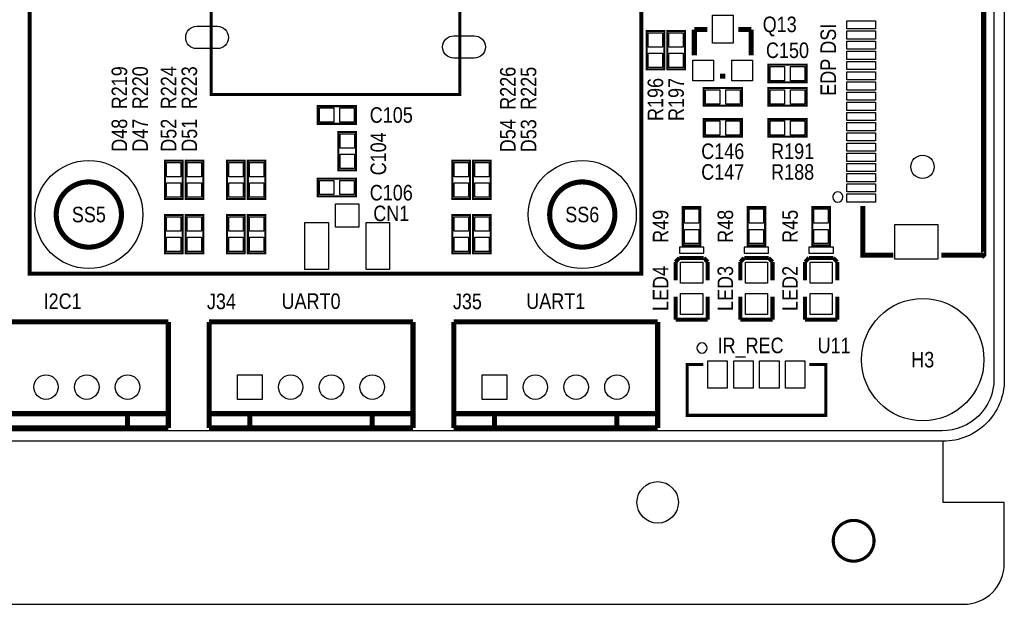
# Model space of a CAD drawing. Extents: x 0 to 137, y -8 to 92.
# Tile 4 of 11: x 89 to 137, y -8 to 21. Entities that reach past the tile are written whole.
import ezdxf
from ezdxf.enums import TextEntityAlignment as Align

# ---------------------------------------------------------------- set-up
doc = ezdxf.new("R2010")
doc.units = 0
for name, color, linetype in [('BG_OUTLINE', 3, 'CONTINUOUS'), ('BG_SILKSCREEN_TOP', 40, 'CONTINUOUS'), ('PG_SILKSCREEN_TOP', 254, 'CONTINUOUS'), ('PIN_SOLDERMASK_TOP', 12, 'CONTINUOUS'), ('RD_SILKSCREEN_TOP', 20, 'CONTINUOUS'), ('RKI_ALL', 2, 'CONTINUOUS')]:
    doc.layers.add(name, color=color, linetype=linetype)

msp = doc.modelspace()

# ---------------------------------------------------------------- linework, layer by layer
at = {"layer": 'BG_OUTLINE'}
msp.add_lwpolyline([(2.999994, 81.999836), (133.999732, 81.999836, -0.414214), (136.999726, 78.999842), (136.999726, 2.999994, -0.414214), (133.999732, 0), (2.999994, 0, -0.414214), (0, 2.999994), (0, 78.999842, -0.414214)], format="xyb", close=True, dxfattribs=at)
msp.add_lwpolyline([(3.048, 0), (3.048, -2.999994), (0, -2.999994), (0, -5.999988, 0.414214), (1.999996, -7.999984), (134.99973, -7.999984, 0.414214), (136.999726, -5.999988), (136.999726, -2.999994), (133.999732, -2.999994), (133.999732, 0)], format="xyb", dxfattribs=at)
at = {"layer": 'BG_OUTLINE', "const_width": 0.1524}
msp.add_lwpolyline([(130.61061, -4.883912, 1), (128.610614, -4.883912, 1), (130.61061, -4.883912)], format="xyb", dxfattribs=at)
at = {"layer": 'BG_SILKSCREEN_TOP', "const_width": 0.2032}
for points in [[(89.201473, 27.94), (89.201473, 8.219796), (119.201362, 8.219796), (119.201362, 54.568192)], [(89.201473, 8.219796), (89.201168, 8.219796)]]:
    msp.add_lwpolyline(points, dxfattribs=at)
at = {"layer": 'PG_SILKSCREEN_TOP'}
for points, const_width in [([(110.301532, 17.007815), (98.101531, 17.007815), (98.101531, 30.007814), (110.301532, 30.007814), (110.301532, 17.007815)], 0.150012), ([(133.91482, 29.227018), (135.983726, 29.227018), (135.983726, 9.136913), (135.973718, 9.126931), (135.973617, 9.127033), (133.91482, 9.127033)], 0.254), ([(122.428, 20.193), (121.793, 20.193)], 0.254), ([(121.793, 20.193), (121.793, 18.923)], 0.254), ([(123.952, 20.193), (124.587, 20.193)], 0.254), ([(124.587, 20.193), (124.587, 18.923)], 0.254), ([(120.3198, 20.1168), (120.3198, 18.2372), (119.4562, 18.2372), (119.4562, 20.1168), (120.3198, 20.1168)], 0.1016), ([(120.4722, 18.2372), (120.4722, 20.1168), (121.3358, 20.1168), (121.3358, 18.2372), (120.4722, 18.2372)], 0.1016), ([(127.3048, 17.6022), (125.4252, 17.6022), (125.4252, 18.4658), (127.3048, 18.4658), (127.3048, 17.6022)], 0.1016), ([(123.063, 17.907), (123.317, 17.907)], 0.254), ([(122.2502, 17.3228), (124.1298, 17.3228), (124.1298, 16.4592), (122.2502, 16.4592), (122.2502, 17.3228)], 0.1016), ([(125.4252, 17.3228), (127.3048, 17.3228), (127.3048, 16.4592), (125.4252, 16.4592), (125.4252, 17.3228)], 0.1016), ([(105.20934, 15.5702), (103.32974, 15.5702), (103.32974, 16.4338), (105.20934, 16.4338), (105.20934, 15.5702)], 0.1016), ([(122.2502, 15.7988), (124.1298, 15.7988), (124.1298, 14.9352), (122.2502, 14.9352), (122.2502, 15.7988)], 0.1016), ([(125.4252, 15.7988), (127.3048, 15.7988), (127.3048, 14.9352), (125.4252, 14.9352), (125.4252, 15.7988)], 0.1016), ([(105.2068, 15.1638), (105.2068, 13.2842), (104.3432, 13.2842), (104.3432, 15.1638), (105.2068, 15.1638)], 0.1016), ([(95.8342, 11.8872), (95.8342, 13.7668), (96.6978, 13.7668), (96.6978, 11.8872), (95.8342, 11.8872)], 0.1016), ([(96.8502, 11.8872), (96.8502, 13.7668), (97.7138, 13.7668), (97.7138, 11.8872), (96.8502, 11.8872)], 0.1016), ([(98.8822, 11.8872), (98.8822, 13.7668), (99.7458, 13.7668), (99.7458, 11.8872), (98.8822, 11.8872)], 0.1016), ([(99.8982, 11.8872), (99.8982, 13.7668), (100.7618, 13.7668), (100.7618, 11.8872), (99.8982, 11.8872)], 0.1016), ([(109.9312, 11.8872), (109.9312, 13.7668), (110.7948, 13.7668), (110.7948, 11.8872), (109.9312, 11.8872)], 0.1016), ([(110.9472, 11.8872), (110.9472, 13.7668), (111.8108, 13.7668), (111.8108, 11.8872), (110.9472, 11.8872)], 0.1016), ([(105.2068, 12.0142), (103.3272, 12.0142), (103.3272, 12.8778), (105.2068, 12.8778), (105.2068, 12.0142)], 0.1016), ([(130.063723, 11.545722), (130.063723, 9.127033), (131.55262, 9.127033)], 0.254), ([(96.6978, 11.0998), (96.6978, 9.2202), (95.8342, 9.2202), (95.8342, 11.0998), (96.6978, 11.0998)], 0.1016), ([(97.7138, 11.0998), (97.7138, 9.2202), (96.8502, 9.2202), (96.8502, 11.0998), (97.7138, 11.0998)], 0.1016), ([(99.7458, 11.0998), (99.7458, 9.2202), (98.8822, 9.2202), (98.8822, 11.0998), (99.7458, 11.0998)], 0.1016), ([(100.7618, 11.0998), (100.7618, 9.2202), (99.8982, 9.2202), (99.8982, 11.0998), (100.7618, 11.0998)], 0.1016), ([(110.7948, 11.0998), (110.7948, 9.2202), (109.9312, 9.2202), (109.9312, 11.0998), (110.7948, 11.0998)], 0.1016), ([(111.8108, 11.0998), (111.8108, 9.2202), (110.9472, 9.2202), (110.9472, 11.0998), (111.8108, 11.0998)], 0.1016), ([(121.2342, 9.6012), (121.2342, 11.4808), (122.0978, 11.4808), (122.0978, 9.6012), (121.2342, 9.6012)], 0.1016), ([(124.4092, 9.6012), (124.4092, 11.4808), (125.2728, 11.4808), (125.2728, 9.6012), (124.4092, 9.6012)], 0.1016), ([(127.5842, 9.6012), (127.5842, 11.4808), (128.4478, 11.4808), (128.4478, 9.6012), (127.5842, 9.6012)], 0.1016), ([(121.0691, 8.993099), (120.876111, 8.792997)], 0.199898), ([(120.876111, 8.792997), (120.876111, 7.892999)], 0.199898), ([(122.2629, 8.993099), (121.0691, 8.993099)], 0.199898), ([(122.455889, 8.792997), (122.2629, 8.993099)], 0.199898), ([(122.455889, 7.892999), (122.455889, 8.792997)], 0.199898), ([(124.2441, 8.993099), (124.051111, 8.792997)], 0.199898), ([(124.051111, 8.792997), (124.051111, 7.892999)], 0.199898), ([(125.4379, 8.993099), (124.2441, 8.993099)], 0.199898), ([(125.630889, 8.792997), (125.4379, 8.993099)], 0.199898), ([(125.630889, 7.892999), (125.630889, 8.792997)], 0.199898), ([(127.4191, 8.993099), (127.226111, 8.792997)], 0.199898), ([(127.226111, 8.792997), (127.226111, 7.892999)], 0.199898), ([(128.6129, 8.993099), (127.4191, 8.993099)], 0.199898), ([(128.805889, 8.792997), (128.6129, 8.993099)], 0.199898), ([(128.805889, 7.892999), (128.805889, 8.792997)], 0.199898), ([(120.876111, 5.958103), (120.876111, 7.093001)], 0.199898), ([(122.455889, 7.093001), (122.455889, 5.958103)], 0.199898), ([(124.051111, 5.958103), (124.051111, 7.093001)], 0.199898), ([(125.630889, 7.093001), (125.630889, 5.958103)], 0.199898), ([(127.226111, 5.958103), (127.226111, 7.093001)], 0.199898), ([(128.805889, 7.093001), (128.805889, 5.958103)], 0.199898), ([(95.999808, 5.853887), (85.999828, 5.853887)], 0.254), ([(95.999808, 5.853887), (95.999808, 0.653999)], 0.254), ([(97.999804, 5.853887), (97.999804, 0.653999)], 0.254), ([(107.999784, 5.853887), (97.999804, 5.853887)], 0.254), ([(107.999784, 5.853887), (107.999784, 0.653999)], 0.254), ([(109.99978, 5.853887), (109.99978, 0.653999)], 0.254), ([(119.99976, 5.853887), (109.99978, 5.853887)], 0.254), ([(119.99976, 5.853887), (119.99976, 0.653999)], 0.254), ([(122.455889, 5.958103), (120.876111, 5.958103)], 0.199898), ([(125.630889, 5.958103), (124.051111, 5.958103)], 0.199898), ([(128.805889, 5.958103), (127.226111, 5.958103)], 0.199898), ([(122.240954, 3.769995), (121.440956, 3.769995), (121.440956, 1.27), (128.240942, 1.27), (128.240942, 3.769995), (127.440944, 3.769995)], 0.150012), ([(85.999828, 1.353998), (95.999808, 1.353998)], 0.254), ([(93.999812, 1.353998), (93.999812, 0.653999)], 0.254), ([(97.999804, 1.353998), (107.999784, 1.353998)], 0.254), ([(99.9998, 1.353998), (99.9998, 0.653999)], 0.254), ([(105.999788, 1.353998), (105.999788, 0.653999)], 0.254), ([(109.99978, 1.353998), (119.99976, 1.353998)], 0.254), ([(111.999776, 1.353998), (111.999776, 0.653999)], 0.254), ([(117.999764, 1.353998), (117.999764, 0.653999)], 0.254), ([(85.999828, 0.653999), (95.999808, 0.653999)], 0.254), ([(97.999804, 0.653999), (107.999784, 0.653999)], 0.254), ([(109.99978, 0.653999), (119.99976, 0.653999)], 0.254)]:
    msp.add_lwpolyline(points, dxfattribs=dict(at, const_width=const_width))
at = {"layer": 'PG_SILKSCREEN_TOP', "const_width": 0.250012}
for points in [[(93.701057, 11.119688, 0.999997), (90.501064, 11.119688, 1.000003), (93.701057, 11.119688)], [(117.901161, 11.119688, 0.999997), (114.701168, 11.119688, 1.000003), (117.901161, 11.119688)]]:
    msp.add_lwpolyline(points, format="xyb", dxfattribs=at)
at = {"layer": 'PG_SILKSCREEN_TOP'}
for points in [[(129.083714, 11.976913, 1), (128.583731, 11.976935, 1)], [(122.424012, 4.572, 1), (121.92398, 4.572005, 1)]]:
    msp.add_lwpolyline(points, format="xyb", close=True, dxfattribs=at)
for points in [[(122.265897, 9.217889), (122.265897, 9.518091), (121.066103, 9.518091), (121.066103, 9.217889)], [(125.440897, 9.217889), (125.440897, 9.518091), (124.241103, 9.518091), (124.241103, 9.217889)], [(128.615897, 9.217889), (128.615897, 9.518091), (127.416103, 9.518091), (127.416103, 9.217889)]]:
    msp.add_lwpolyline(points, close=True, dxfattribs=at)
at = {"layer": 'PIN_SOLDERMASK_TOP'}
for points in [[(122.682762, 19.533362), (122.682762, 20.903438), (123.697238, 20.903438), (123.697238, 19.533362)], [(130.683711, 20.227112), (129.283714, 20.227112), (129.283714, 20.627111), (130.683711, 20.627111)], [(119.537505, 20.027367), (120.238495, 20.027367), (120.238495, 19.326377), (119.537505, 19.326377)], [(121.254495, 19.326377), (120.553505, 19.326377), (120.553505, 20.027367), (121.254495, 20.027367)], [(130.683711, 19.727012), (129.283714, 19.727012), (129.283714, 20.127011), (130.683711, 20.127011)], [(130.683711, 19.227114), (129.283714, 19.227114), (129.283714, 19.627113), (130.683711, 19.627113)], [(119.537505, 19.027623), (120.238495, 19.027623), (120.238495, 18.326633), (119.537505, 18.326633)], [(121.254495, 18.326633), (120.553505, 18.326633), (120.553505, 19.027623), (121.254495, 19.027623)], [(130.683711, 18.727014), (129.283714, 18.727014), (129.283714, 19.127013), (130.683711, 19.127013)], [(121.730262, 17.679162), (121.730262, 18.693638), (122.744738, 18.693638), (122.744738, 17.679162)], [(123.635262, 17.679162), (123.635262, 18.693638), (124.649738, 18.693638), (124.649738, 17.679162)], [(126.215623, 18.384495), (126.215623, 17.683505), (125.514633, 17.683505), (125.514633, 18.384495)], [(127.215367, 18.384495), (127.215367, 17.683505), (126.514377, 17.683505), (126.514377, 18.384495)], [(130.683711, 18.227116), (129.283714, 18.227116), (129.283714, 18.627115), (130.683711, 18.627115)], [(130.683711, 17.727016), (129.283714, 17.727016), (129.283714, 18.127015), (130.683711, 18.127015)], [(130.683711, 17.227118), (129.283714, 17.227118), (129.283714, 17.627117), (130.683711, 17.627117)], [(122.339633, 16.540505), (122.339633, 17.241495), (123.040623, 17.241495), (123.040623, 16.540505)], [(123.339377, 16.540505), (123.339377, 17.241495), (124.040367, 17.241495), (124.040367, 16.540505)], [(125.514633, 16.540505), (125.514633, 17.241495), (126.215623, 17.241495), (126.215623, 16.540505)], [(126.514377, 16.540505), (126.514377, 17.241495), (127.215367, 17.241495), (127.215367, 16.540505)], [(130.683711, 16.727018), (129.283714, 16.727018), (129.283714, 17.127017), (130.683711, 17.127017)], [(130.683711, 16.22712), (129.283714, 16.22712), (129.283714, 16.627119), (130.683711, 16.627119)], [(104.120163, 16.352495), (104.120163, 15.651505), (103.419173, 15.651505), (103.419173, 16.352495)], [(105.119907, 16.352495), (105.119907, 15.651505), (104.418917, 15.651505), (104.418917, 16.352495)], [(130.683711, 15.72702), (129.283714, 15.72702), (129.283714, 16.127019), (130.683711, 16.127019)], [(122.339633, 15.016505), (122.339633, 15.717495), (123.040623, 15.717495), (123.040623, 15.016505)], [(123.339377, 15.016505), (123.339377, 15.717495), (124.040367, 15.717495), (124.040367, 15.016505)], [(125.514633, 15.016505), (125.514633, 15.717495), (126.215623, 15.717495), (126.215623, 15.016505)], [(126.514377, 15.016505), (126.514377, 15.717495), (127.215367, 15.717495), (127.215367, 15.016505)], [(130.683711, 15.227122), (129.283714, 15.227122), (129.283714, 15.627121), (130.683711, 15.627121)], [(104.424505, 15.074367), (105.125495, 15.074367), (105.125495, 14.373377), (104.424505, 14.373377)], [(130.683711, 14.727022), (129.283714, 14.727022), (129.283714, 15.127021), (130.683711, 15.127021)], [(130.683711, 14.227124), (129.283714, 14.227124), (129.283714, 14.627123), (130.683711, 14.627123)], [(104.424505, 14.074623), (105.125495, 14.074623), (105.125495, 13.373633), (104.424505, 13.373633)], [(130.683711, 13.727024), (129.283714, 13.727024), (129.283714, 14.127023), (130.683711, 14.127023)], [(96.616495, 12.976377), (95.915505, 12.976377), (95.915505, 13.677367), (96.616495, 13.677367)], [(97.632495, 12.976377), (96.931505, 12.976377), (96.931505, 13.677367), (97.632495, 13.677367)], [(99.664495, 12.976377), (98.963505, 12.976377), (98.963505, 13.677367), (99.664495, 13.677367)], [(100.680495, 12.976377), (99.979505, 12.976377), (99.979505, 13.677367), (100.680495, 13.677367)], [(110.713495, 12.976377), (110.012505, 12.976377), (110.012505, 13.677367), (110.713495, 13.677367)], [(111.729495, 12.976377), (111.028505, 12.976377), (111.028505, 13.677367), (111.729495, 13.677367)], [(130.683711, 13.227126), (129.283714, 13.227126), (129.283714, 13.627125), (130.683711, 13.627125)], [(130.683711, 12.727026), (129.283714, 12.727026), (129.283714, 13.127025), (130.683711, 13.127025)], [(96.616495, 11.976633), (95.915505, 11.976633), (95.915505, 12.677623), (96.616495, 12.677623)], [(97.632495, 11.976633), (96.931505, 11.976633), (96.931505, 12.677623), (97.632495, 12.677623)], [(99.664495, 11.976633), (98.963505, 11.976633), (98.963505, 12.677623), (99.664495, 12.677623)], [(100.680495, 11.976633), (99.979505, 11.976633), (99.979505, 12.677623), (100.680495, 12.677623)], [(104.117623, 12.796495), (104.117623, 12.095505), (103.416633, 12.095505), (103.416633, 12.796495)], [(105.117367, 12.796495), (105.117367, 12.095505), (104.416377, 12.095505), (104.416377, 12.796495)], [(110.713495, 11.976633), (110.012505, 11.976633), (110.012505, 12.677623), (110.713495, 12.677623)], [(111.729495, 11.976633), (111.028505, 11.976633), (111.028505, 12.677623), (111.729495, 12.677623)], [(130.683711, 12.227128), (129.283714, 12.227128), (129.283714, 12.627127), (130.683711, 12.627127)], [(130.683711, 11.727028), (129.283714, 11.727028), (129.283714, 12.127027), (130.683711, 12.127027)], [(105.350056, 11.6459), (105.350056, 10.495788), (104.199944, 10.495788), (104.199944, 11.6459)], [(122.016495, 10.690377), (121.315505, 10.690377), (121.315505, 11.391367), (122.016495, 11.391367)], [(125.191495, 10.690377), (124.490505, 10.690377), (124.490505, 11.391367), (125.191495, 11.391367)], [(128.366495, 10.690377), (127.665505, 10.690377), (127.665505, 11.391367), (128.366495, 11.391367)], [(95.915505, 11.010367), (96.616495, 11.010367), (96.616495, 10.309377), (95.915505, 10.309377)], [(96.931505, 11.010367), (97.632495, 11.010367), (97.632495, 10.309377), (96.931505, 10.309377)], [(98.963505, 11.010367), (99.664495, 11.010367), (99.664495, 10.309377), (98.963505, 10.309377)], [(99.979505, 11.010367), (100.680495, 11.010367), (100.680495, 10.309377), (99.979505, 10.309377)], [(103.849932, 10.720705), (103.849932, 8.420735), (102.69982, 8.420735), (102.69982, 10.720705)], [(106.85018, 10.720705), (106.85018, 8.420735), (105.700068, 8.420735), (105.700068, 10.720705)], [(110.012505, 11.010367), (110.713495, 11.010367), (110.713495, 10.309377), (110.012505, 10.309377)], [(111.028505, 11.010367), (111.729495, 11.010367), (111.729495, 10.309377), (111.028505, 10.309377)], [(133.733781, 8.926919), (131.633684, 8.926919), (131.633684, 10.626915), (133.733781, 10.626915)], [(122.016495, 9.690633), (121.315505, 9.690633), (121.315505, 10.391623), (122.016495, 10.391623)], [(125.191495, 9.690633), (124.490505, 9.690633), (124.490505, 10.391623), (125.191495, 10.391623)], [(128.366495, 9.690633), (127.665505, 9.690633), (127.665505, 10.391623), (128.366495, 10.391623)], [(95.915505, 10.010623), (96.616495, 10.010623), (96.616495, 9.309633), (95.915505, 9.309633)], [(96.931505, 10.010623), (97.632495, 10.010623), (97.632495, 9.309633), (96.931505, 9.309633)], [(98.963505, 10.010623), (99.664495, 10.010623), (99.664495, 9.309633), (98.963505, 9.309633)], [(99.979505, 10.010623), (100.680495, 10.010623), (100.680495, 9.309633), (99.979505, 9.309633)], [(110.012505, 10.010623), (110.713495, 10.010623), (110.713495, 9.309633), (110.012505, 9.309633)], [(111.028505, 10.010623), (111.729495, 10.010623), (111.729495, 9.309633), (111.028505, 9.309633)], [(122.206004, 7.748118), (121.125996, 7.748118), (121.125996, 8.778088), (122.206004, 8.778088)], [(125.381004, 7.748118), (124.300996, 7.748118), (124.300996, 8.778088), (125.381004, 8.778088)], [(128.556004, 7.748118), (127.475996, 7.748118), (127.475996, 8.778088), (128.556004, 8.778088)], [(122.206004, 6.208116), (121.125996, 6.208116), (121.125996, 7.238086), (122.206004, 7.238086)], [(125.381004, 6.208116), (124.300996, 6.208116), (124.300996, 7.238086), (125.381004, 7.238086)], [(128.556004, 6.208116), (127.475996, 6.208116), (127.475996, 7.238086), (128.556004, 7.238086)], [(123.410955, 3.945001), (123.410955, 2.594991), (122.460944, 2.594991), (122.460944, 3.945001)], [(124.680955, 3.945001), (124.680955, 2.594991), (123.730944, 2.594991), (123.730944, 3.945001)], [(125.950955, 3.945001), (125.950955, 2.594991), (125.000944, 2.594991), (125.000944, 3.945001)], [(127.220955, 3.945001), (127.220955, 2.594991), (126.270944, 2.594991), (126.270944, 3.945001)], [(99.399801, 2.053996), (99.399801, 3.253994), (100.599799, 3.253994), (100.599799, 2.053996)], [(111.399777, 2.053996), (111.399777, 3.253994), (112.599775, 3.253994), (112.599775, 2.053996)]]:
    msp.add_lwpolyline(points, close=True, dxfattribs=at)
for points in [[(97.401456, 20.357808), (98.401454, 20.357808, -1), (98.401454, 19.25781), (97.401456, 19.25781, -1)], [(110.001431, 19.887908), (111.001429, 19.887908, -1), (111.001429, 18.78791), (110.001431, 18.78791, -1)]]:
    msp.add_lwpolyline(points, format="xyb", close=True, dxfattribs=at)
for centre, radius in [((132.98932, 13.459968), 0.5715), ((92.101162, 11.119612), 2.649995), ((116.301266, 11.119612), 2.649995), ((132.999734, 3.999992), 2.999994), ((89.99982, 2.653995), 0.599999), ((91.999816, 2.653995), 0.599999), ((93.999812, 2.653995), 0.599999), ((101.999796, 2.653995), 0.599999), ((103.999792, 2.653995), 0.599999), ((105.999788, 2.653995), 0.599999), ((113.999772, 2.653995), 0.599999), ((115.999768, 2.653995), 0.599999), ((117.999764, 2.653995), 0.599999), ((119.99976, -2.999994), 1.016)]:
    msp.add_circle(centre, radius, dxfattribs=at)
at = {"layer": 'RKI_ALL'}
msp.add_lwpolyline([(0.508, 3.048), (0.508, 78.951836, -0.414214), (3.048, 81.491836), (133.951726, 81.491836, -0.414214), (136.491726, 78.951836), (136.491726, 3.048, -0.414214), (133.951726, 0.508), (3.048, 0.508, -0.414214)], format="xyb", close=True, dxfattribs=at)

# ---------------------------------------------------------------- texts
at = {"layer": 'BG_SILKSCREEN_TOP', "width": 0.866667}
msp.add_text('EDP DSI', height=0.762, rotation=90, dxfattribs=at).set_placement((128.744726, 16.946778))
for s, p in [('I2C1', (89.882218, 6.488887)), ('UART0', (101.551994, 6.488887)), ('UART1', (113.55197, 6.488887)), ('IR_REC', (122.936, 4.318))]:
    msp.add_text(s, height=0.762, dxfattribs=at).set_placement(p)
at = {"layer": 'RD_SILKSCREEN_TOP', "width": 0.866667}
for s, p in [('Q13', (125.984, 20.066)), ('C150', (126.365, 18.796)), ('C105', (106.934, 15.621)), ('C146', (123.19, 13.843)), ('R191', (126.619, 13.843)), ('C147', (123.19, 12.827)), ('R188', (126.619, 12.827)), ('C106', (106.934, 11.811)), ('SS5', (92.101162, 10.738612)), ('CN1', (106.934, 10.795)), ('SS6', (116.301266, 10.738612)), ('U11', (128.651, 4.318)), ('H3', (132.999734, 3.618992))]:
    msp.add_text(s, height=0.762, dxfattribs=at).set_placement(p, align=Align.CENTER)
for s, p in [('R219', (93.98, 16.2814)), ('R220', (94.996, 16.2814)), ('R224', (96.393, 16.2814)), ('R223', (97.409, 16.2814)), ('R226', (113.03, 16.256)), ('R225', (114.046, 16.256)), ('D48', (93.98, 14.1986)), ('D47', (94.996, 14.1986)), ('D52', (96.393, 14.1986)), ('D51', (97.409, 14.1986)), ('D54', (113.03, 14.1732)), ('D53', (114.046, 14.1732))]:
    msp.add_text(s, height=0.762, rotation=90, dxfattribs=at).set_placement(p)
for s, p in [('R196', (120.269, 16.763695)), ('R197', (121.285, 16.763695)), ('C104', (106.68, 14.097)), ('R49', (120.523, 10.540695)), ('R48', (123.698, 10.540695)), ('R45', (126.873, 10.540695)), ('LED4', (120.523, 7.492695)), ('LED3', (123.698, 7.492695)), ('LED2', (126.873, 7.492695))]:
    msp.add_text(s, height=0.762, rotation=90, dxfattribs=at).set_placement(p, align=Align.CENTER)
for s, p in [('J34', (97.8916, 6.477)), ('J35', (109.9566, 6.477))]:
    msp.add_text(s, height=0.762, dxfattribs=at).set_placement(p)

doc.saveas('drawing.dxf')
